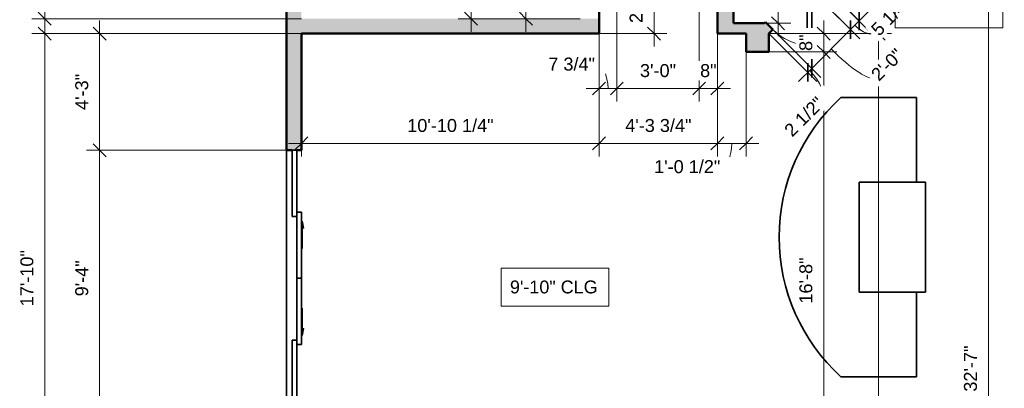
# Model space of a CAD drawing. Header units: inches. Extents: x -321 to 583, y -54 to 661.
# Tile 2 of 21: x -321 to 109, y 193 to 355. Entities that reach past the tile are written whole.
import ezdxf

# ---------------------------------------------------------------- set-up
doc = ezdxf.new("R2010")
doc.units = ezdxf.units.IN
doc.header["$MEASUREMENT"] = 0
for name, color, linetype, lineweight in [('A-ANNO-DIMS', 211, 'Continuous', 9), ('A-ANNO-DIMS-48', 211, 'Continuous', 9), ('A-DETL-GENF', 92, 'Continuous', 18), ('A-DOOR', 31, 'Continuous', 18), ('A-FLOR', 192, 'Continuous', 18), ('A-WALL', 113, 'Continuous', 18), ('A-WALL-PATT', 111, 'Continuous', 18), ('G-ANNO-TEXT', 231, 'Continuous', 9), ('Q-CASE', 31, 'Continuous', 18), ('Q-SPCQ', 91, 'Continuous', 18)]:
    doc.layers.add(name, color=color, linetype=linetype, lineweight=lineweight)
doc.styles.add('Arial', font='arial.ttf', dxfattribs={"height": 5.669291})
doc.styles.add('Arial_1', font='arial.ttf', dxfattribs={"height": 5.625})
doc.dimstyles.new('Linear_-_3mm_Arial', dxfattribs={"dimscale": 12, "dimtxt": 5.784148, "dimasz": 0.472441, "dimexe": 0.472441, "dimexo": 0, "dimgap": 0.275591, "dimtad": 1, "dimrnd": 0.25, "dimzin": 3, "dimdsep": 46, "dimlunit": 4, "dimtxsty": 'Arial', "dimblk1": 'OBLIQUE', "dimblk2": 'OBLIQUE', "dimsah": 1, "dimcen": 0.09, "dimdle": 0.472441, "dimazin": 2, "dimtfac": 1, "dimtdec": 4, "dimtix": 1, "dimtmove": 0, "dimatfit": 3, "dimfxl": 1, "dimtvp": 1, "dimtfill": 1, "dimfrac": 2, "dimtolj": 1, "dimtzin": 0, "dimarcsym": 2})
doc.dimstyles.new('Linear_-_3mm_Arial_1', dxfattribs={"dimscale": 12, "dimtxt": 5.784148, "dimasz": 0.472441, "dimexe": 0.472441, "dimexo": 0, "dimgap": 0.275591, "dimtad": 1, "dimrnd": 0.25, "dimzin": 3, "dimdsep": 46, "dimlunit": 4, "dimtxsty": 'Arial', "dimblk1": 'OBLIQUE', "dimblk2": 'OBLIQUE', "dimsah": 1, "dimcen": 0.09, "dimdle": 0.472441, "dimazin": 2, "dimtfac": 1, "dimtdec": 4, "dimtix": 1, "dimtmove": 1, "dimatfit": 3, "dimfxl": 1, "dimtvp": 1, "dimtfill": 1, "dimfrac": 2, "dimtolj": 1, "dimtzin": 0, "dimarcsym": 2})

# ---------------------------------------------------------------- blocks, each defined once
blk = doc.blocks.new('Door_1 - 2_-0_ X 6_-8_-473465-2-2nd Floor Plan')
at = {"layer": 'A-DOOR', "lineweight": 35}
for p, q in [((10.59, -0.84), (-6.37, -17.79)), ((12, -2.25), (-4.96, -19.21)), ((12, -2.25), (10.59, -0.84)), ((-4.96, -19.21), (-6.37, -17.79))]:
    blk.add_line(p, q, dxfattribs=at)
at = {"layer": 'A-DOOR'}
blk.add_arc((12.07, -2.25), 24.07, 180, 220.1188, dxfattribs=at)
blk = doc.blocks.new('Casework 8 - Casework 8-448289-2-2nd Floor Plan')
at = {"layer": 'Q-CASE', "lineweight": 35}
for p, q in [((71, 320.5), (38, 320.5)), ((71, 283.5), (71, 320.5)), ((46, 235.5), (46, 283.5)), ((46, 283.5), (71, 283.5)), ((71, 235.5), (46, 235.5)), ((71, 198.5), (71, 235.5)), ((38, 198.5), (71, 198.5))]:
    blk.add_line(p, q, dxfattribs=at)
blk.add_arc((93.39, 259.5), 82.4, 132.243, 227.757, dxfattribs=at)
blk = doc.blocks.new('Door_3 - 4_-8_ X 6_-8_-449421-2-2nd Floor Plan')
at = {"layer": 'A-DETL-GENF', "lineweight": 35}
blk.add_hatch(color=256, dxfattribs=at).paths.add_polyline_path([(-6.01, -9.28), (-3, -8.75), (-6.01, -8.22)])
at = {"layer": 'A-DETL-GENF'}
for p, q in [((-6.01, -8.22), (-3, -8.75)), ((-6.01, -9.28), (-6.01, -8.22)), ((-15, -8.75), (-3, -8.75)), ((-3, -8.75), (-6.01, -9.28))]:
    blk.add_line(p, q, dxfattribs=at)
at = {"layer": 'A-DOOR', "lineweight": 35}
for p, q in [((-1, -4.25), (28, -4.25)), ((-1, -6.25), (-1, -4.25)), ((28, -4.25), (28, -6.25)), ((-28, -6.25), (1, -6.25)), ((-28, -8.25), (-28, -6.25)), ((1, -8.25), (-28, -8.25)), ((28, -6.25), (-1, -6.25)), ((1, -6.25), (1, -8.25))]:
    blk.add_line(p, q, dxfattribs=at)
blk = doc.blocks.new('Door_3 - 4_-8_ X 6_-8_-449451-2-2nd Floor Plan')
at = {"layer": 'A-DETL-GENF', "lineweight": 35}
blk.add_hatch(color=256, dxfattribs=at).paths.add_polyline_path([(-3, 8.75), (-6.01, 9.28), (-6.01, 8.22)])
at = {"layer": 'A-DETL-GENF'}
for p, q in [((-15, 8.75), (-3, 8.75)), ((-6.01, 9.28), (-6.01, 8.22)), ((-3, 8.75), (-6.01, 9.28)), ((-6.01, 8.22), (-3, 8.75))]:
    blk.add_line(p, q, dxfattribs=at)
at = {"layer": 'A-DOOR', "lineweight": 35}
for p, q in [((1, 8.25), (-28, 8.25)), ((-28, 8.25), (-28, 6.25)), ((-28, 6.25), (1, 6.25)), ((28, 6.25), (-1, 6.25)), ((-1, 6.25), (-1, 4.25)), ((1, 6.25), (1, 8.25)), ((28, 4.25), (28, 6.25)), ((-1, 4.25), (28, 4.25))]:
    blk.add_line(p, q, dxfattribs=at)
blk = doc.blocks.new('Specialty Equipment 6 - Specialty Equipment 5-472535-2-2nd Floor Plan')
at = {"layer": 'Q-SPCQ', "lineweight": 35}
for p, q in [((75, 283.5), (46, 283.5)), ((46, 283.5), (46, 235.5)), ((75, 235.5), (75, 283.5)), ((46, 235.5), (75, 235.5))]:
    blk.add_line(p, q, dxfattribs=at)
blk = doc.blocks.new('DIMBLOCK16-2-2nd Floor Plan')
at = {"layer": 'A-ANNO-DIMS-48'}
for p, q in [((-286.25, 354.17), (-286.25, 297.5)), ((-198, 348.5), (-291.92, 348.5)), ((-286.25, 348.5), (-198, 348.5)), ((-204.5, 297.5), (-291.92, 297.5)), ((-286.25, 297.5), (-204.5, 297.5))]:
    blk.add_line(p, q, dxfattribs=at)
at = {"layer": 'A-ANNO-DIMS-48', "lineweight": 35}
for p, q in [((-286.25, 348.5), (-289.08, 351.33)), ((-286.25, 348.5), (-283.42, 345.67)), ((-286.25, 297.5), (-289.08, 300.33)), ((-286.25, 297.5), (-283.42, 294.67))]:
    blk.add_line(p, q, dxfattribs=at)
at = {"layer": 'A-ANNO-DIMS-48', "color": 0, "insert": (-296.92, 315.12), "char_height": 5.669, "width": 18.9008, "attachment_point": 1, "rotation": 90, "line_spacing_factor": 0.941778, "style": 'Arial', "bg_fill": 3, "box_fill_scale": 1.25, "bg_fill_color": 256, "bg_fill_true_color": 13158600, "bg_fill_transparency": 0}
blk.add_mtext('4\'-3"', dxfattribs=at)
blk = doc.blocks.new('_Oblique')
at = {"color": 0, "linetype": 'ByBlock', "lineweight": -2}
blk.add_line((-0.5, -0.5), (0.5, 0.5), dxfattribs=at)
blk = doc.blocks.new('DIMBLOCK17-2-2nd Floor Plan')
at = {"layer": 'A-ANNO-DIMS-48'}
for p, q in [((-204.5, 297.5), (-291.92, 297.5)), ((-286.25, 297.5), (-286.25, 185.5)), ((-286.25, 297.5), (-204.5, 297.5)), ((-204.5, 185.5), (-291.92, 185.5)), ((-286.25, 185.5), (-204.5, 185.5))]:
    blk.add_line(p, q, dxfattribs=at)
at = {"layer": 'A-ANNO-DIMS-48', "lineweight": 35}
for p, q in [((-286.25, 297.5), (-289.08, 300.33)), ((-286.25, 297.5), (-283.42, 294.67)), ((-286.25, 185.5), (-289.08, 188.33)), ((-286.25, 185.5), (-283.42, 182.67))]:
    blk.add_line(p, q, dxfattribs=at)
at = {"layer": 'A-ANNO-DIMS-48', "color": 0, "insert": (-296.92, 233.62), "char_height": 5.669, "width": 18.9008, "attachment_point": 1, "rotation": 90, "line_spacing_factor": 0.941778, "style": 'Arial', "bg_fill": 3, "box_fill_scale": 1.25, "bg_fill_color": 256, "bg_fill_true_color": 13158600, "bg_fill_transparency": 0}
blk.add_mtext('9\'-4"', dxfattribs=at)
blk = doc.blocks.new('DIMBLOCK19-2-2nd Floor Plan')
at = {"layer": 'A-ANNO-DIMS-48'}
for p, q in [((-310.25, 128.83), (-310.25, 354.17)), ((-198, 348.5), (-315.92, 348.5)), ((-310.25, 348.5), (-198, 348.5)), ((-198, 134.5), (-315.92, 134.5)), ((-310.25, 134.5), (-198, 134.5))]:
    blk.add_line(p, q, dxfattribs=at)
at = {"layer": 'A-ANNO-DIMS-48', "lineweight": 35}
for p, q in [((-310.25, 348.5), (-313.08, 351.33)), ((-310.25, 348.5), (-307.42, 345.67)), ((-310.25, 134.5), (-313.08, 137.33)), ((-310.25, 134.5), (-307.42, 131.67))]:
    blk.add_line(p, q, dxfattribs=at)
at = {"layer": 'A-ANNO-DIMS-48', "color": 0, "insert": (-320.92, 229.26), "char_height": 5.669, "width": 29.3657, "attachment_point": 1, "rotation": 90, "line_spacing_factor": 0.941778, "style": 'Arial', "bg_fill": 3, "box_fill_scale": 1.25, "bg_fill_color": 256, "bg_fill_true_color": 13158600, "bg_fill_transparency": 0}
blk.add_mtext('17\'-10"', dxfattribs=at)
blk = doc.blocks.new('DIMBLOCK20-2-2nd Floor Plan')
at = {"layer": 'A-ANNO-DIMS-48'}
for p, q in [((-198, 348.25), (-198, 294.83)), ((-198, 300.5), (-198, 348.25)), ((-67.75, 348.5), (-67.75, 294.83)), ((-67.75, 300.5), (-67.75, 348.5)), ((-203.67, 300.5), (-62.08, 300.5))]:
    blk.add_line(p, q, dxfattribs=at)
at = {"layer": 'A-ANNO-DIMS-48', "lineweight": 35}
for p, q in [((-198, 300.5), (-195.17, 303.33)), ((-67.75, 300.5), (-64.92, 303.33)), ((-198, 300.5), (-200.83, 297.67)), ((-67.75, 300.5), (-70.58, 297.67))]:
    blk.add_line(p, q, dxfattribs=at)
at = {"layer": 'A-ANNO-DIMS-48', "color": 0, "insert": (-151.7, 311.17), "char_height": 5.6693, "width": 45.1697, "attachment_point": 1, "line_spacing_factor": 0.941778, "style": 'Arial', "bg_fill": 3, "box_fill_scale": 1.25, "bg_fill_color": 256, "bg_fill_true_color": 13158600, "bg_fill_transparency": 0}
blk.add_mtext('10\'-10 1/4"', dxfattribs=at)
blk = doc.blocks.new('DIMBLOCK21-2-2nd Floor Plan')
at = {"layer": 'A-ANNO-DIMS-48'}
for p, q in [((-67.75, 373.25), (-67.75, 318.83)), ((-67.75, 324.5), (-67.75, 373.25)), ((-60, 373.5), (-60, 318.83)), ((-60, 324.5), (-60, 373.5)), ((-73.42, 324.5), (-60, 324.5))]:
    blk.add_line(p, q, dxfattribs=at)
at = {"layer": 'A-ANNO-DIMS-48', "lineweight": 35}
for p, q in [((-67.75, 324.5), (-64.92, 327.33)), ((-60, 324.5), (-57.17, 327.33)), ((-67.75, 324.5), (-70.58, 321.67)), ((-60, 324.5), (-62.83, 321.67))]:
    blk.add_line(p, q, dxfattribs=at)
at = {"layer": 'A-ANNO-DIMS-48'}
blk.add_ellipse((-69.6, 324.5), major_axis=(0, 10.62), ratio=0.539597, start_param=4.712389, end_param=6.283185, dxfattribs=at)
at = {"layer": 'A-ANNO-DIMS-48', "color": 0, "insert": (-89.98, 338.03), "char_height": 5.669, "width": 24.4536, "attachment_point": 1, "line_spacing_factor": 0.941778, "style": 'Arial', "bg_fill": 3, "box_fill_scale": 1.25, "bg_fill_color": 256, "bg_fill_true_color": 13158600, "bg_fill_transparency": 0}
blk.add_mtext('7 3/4"', dxfattribs=at)
blk = doc.blocks.new('DIMBLOCK22-2-2nd Floor Plan')
at = {"layer": 'A-ANNO-DIMS-48'}
for p, q in [((-60, 373.5), (-60, 318.83)), ((-60, 324.5), (-60, 373.5)), ((-24, 373.5), (-24, 318.83)), ((-24, 324.5), (-24, 373.5)), ((-60, 324.5), (-24, 324.5))]:
    blk.add_line(p, q, dxfattribs=at)
at = {"layer": 'A-ANNO-DIMS-48', "lineweight": 35}
for p, q in [((-60, 324.5), (-57.17, 327.33)), ((-24, 324.5), (-21.17, 327.33)), ((-60, 324.5), (-62.83, 321.67)), ((-24, 324.5), (-26.83, 321.67))]:
    blk.add_line(p, q, dxfattribs=at)
at = {"layer": 'A-ANNO-DIMS-48', "color": 0, "insert": (-49.88, 335.17), "char_height": 5.669, "width": 18.9008, "attachment_point": 1, "line_spacing_factor": 0.941778, "style": 'Arial', "bg_fill": 3, "box_fill_scale": 1.25, "bg_fill_color": 256, "bg_fill_true_color": 13158600, "bg_fill_transparency": 0}
blk.add_mtext('3\'-0"', dxfattribs=at)
blk = doc.blocks.new('DIMBLOCK23-2-2nd Floor Plan')
at = {"layer": 'A-ANNO-DIMS-48'}
for p, q in [((-24, 373.5), (-24, 318.83)), ((-24, 324.5), (-24, 373.5)), ((-16, 373.25), (-16, 318.83)), ((-16, 324.5), (-16, 373.25)), ((-24, 324.5), (-10.33, 324.5))]:
    blk.add_line(p, q, dxfattribs=at)
at = {"layer": 'A-ANNO-DIMS-48', "lineweight": 35}
for p, q in [((-24, 324.5), (-21.17, 327.33)), ((-16, 324.5), (-13.17, 327.33)), ((-24, 324.5), (-26.83, 321.67)), ((-16, 324.5), (-18.83, 321.67))]:
    blk.add_line(p, q, dxfattribs=at)
at = {"layer": 'A-ANNO-DIMS-48', "color": 0, "insert": (-23.6, 335.17), "char_height": 5.669, "width": 8.6495, "attachment_point": 1, "line_spacing_factor": 0.941778, "style": 'Arial', "bg_fill": 3, "box_fill_scale": 1.25, "bg_fill_color": 256, "bg_fill_true_color": 13158600, "bg_fill_transparency": 0}
blk.add_mtext('8"', dxfattribs=at)
blk = doc.blocks.new('DIMBLOCK24-2-2nd Floor Plan')
at = {"layer": 'A-ANNO-DIMS-48'}
for p, q in [((-16, 348.5), (-16, 294.83)), ((-16, 300.5), (-16, 348.5)), ((-3.5, 348.25), (-3.5, 294.83)), ((-3.5, 300.5), (-3.5, 348.25)), ((-21.67, 300.5), (2.17, 300.5))]:
    blk.add_line(p, q, dxfattribs=at)
at = {"layer": 'A-ANNO-DIMS-48', "lineweight": 35}
for p, q in [((-16, 300.5), (-13.17, 303.33)), ((-3.5, 300.5), (-0.67, 303.33)), ((-16, 300.5), (-18.83, 297.67)), ((-3.5, 300.5), (-6.33, 297.67))]:
    blk.add_line(p, q, dxfattribs=at)
at = {"layer": 'A-ANNO-DIMS-48'}
blk.add_ellipse((-14.79, 300.5), major_axis=(0, 10.25), ratio=0.491588, start_param=3.141593, end_param=4.712389, dxfattribs=at)
at = {"layer": 'A-ANNO-DIMS-48', "color": 0, "insert": (-43.71, 293.16), "char_height": 5.669, "width": 34.7049, "attachment_point": 1, "line_spacing_factor": 0.941778, "style": 'Arial', "bg_fill": 3, "box_fill_scale": 1.25, "bg_fill_color": 256, "bg_fill_true_color": 13158600, "bg_fill_transparency": 0}
blk.add_mtext('1\'-0 1/2"', dxfattribs=at)
blk = doc.blocks.new('DIMBLOCK25-2-2nd Floor Plan')
at = {"layer": 'A-ANNO-DIMS-48'}
for p, q in [((-67.75, 348.5), (-67.75, 294.83)), ((-67.75, 300.5), (-67.75, 348.5)), ((-16, 348.5), (-16, 294.83)), ((-16, 300.5), (-16, 348.5)), ((-73.42, 300.5), (-10.33, 300.5))]:
    blk.add_line(p, q, dxfattribs=at)
at = {"layer": 'A-ANNO-DIMS-48', "lineweight": 35}
for p, q in [((-67.75, 300.5), (-64.92, 303.33)), ((-16, 300.5), (-13.17, 303.33)), ((-67.75, 300.5), (-70.58, 297.67)), ((-16, 300.5), (-18.83, 297.67))]:
    blk.add_line(p, q, dxfattribs=at)
at = {"layer": 'A-ANNO-DIMS-48', "color": 0, "insert": (-56.34, 311.17), "char_height": 5.669, "width": 34.7049, "attachment_point": 1, "line_spacing_factor": 0.941778, "style": 'Arial', "bg_fill": 3, "box_fill_scale": 1.25, "bg_fill_color": 256, "bg_fill_true_color": 13158600, "bg_fill_transparency": 0}
blk.add_mtext('4\'-3 3/4"', dxfattribs=at)
blk = doc.blocks.new('DIMBLOCK26-2-2nd Floor Plan')
at = {"layer": 'A-ANNO-DIMS-48'}
for p, q in [((-310.25, 384.67), (-310.25, 349.33)), ((-205.81, 379), (-315.92, 379)), ((-310.25, 379), (-205.81, 379)), ((-198, 355), (-315.92, 355)), ((-310.25, 355), (-198, 355))]:
    blk.add_line(p, q, dxfattribs=at)
at = {"layer": 'A-ANNO-DIMS-48', "lineweight": 35}
for p, q in [((-310.25, 379), (-313.08, 381.83)), ((-310.25, 379), (-307.42, 376.17)), ((-310.25, 355), (-313.08, 357.83)), ((-310.25, 355), (-307.42, 352.17))]:
    blk.add_line(p, q, dxfattribs=at)
at = {"layer": 'A-ANNO-DIMS-48', "color": 0, "insert": (-320.92, 359.12), "char_height": 5.669, "width": 18.9008, "attachment_point": 1, "rotation": 90, "line_spacing_factor": 0.941778, "style": 'Arial', "bg_fill": 3, "box_fill_scale": 1.25, "bg_fill_color": 256, "bg_fill_true_color": 13158600, "bg_fill_transparency": 0}
blk.add_mtext('2\'-0"', dxfattribs=at)
blk = doc.blocks.new('DIMBLOCK27-2-2nd Floor Plan')
at = {"layer": 'A-ANNO-DIMS-48'}
for p, q in [((30.5, 354.17), (30.5, 340.5)), ((6.5, 348.5), (36.17, 348.5)), ((30.5, 348.5), (6.5, 348.5)), ((6.5, 340.5), (36.17, 340.5)), ((30.5, 340.5), (6.5, 340.5))]:
    blk.add_line(p, q, dxfattribs=at)
at = {"layer": 'A-ANNO-DIMS-48', "lineweight": 35}
for p, q in [((30.5, 348.5), (27.67, 351.33)), ((30.5, 348.5), (33.33, 345.67)), ((30.5, 340.5), (27.67, 343.33)), ((30.5, 340.5), (33.33, 337.67))]:
    blk.add_line(p, q, dxfattribs=at)
at = {"layer": 'A-ANNO-DIMS-48', "color": 0, "insert": (19.83, 340.9), "char_height": 5.669, "width": 8.6495, "attachment_point": 1, "rotation": 90, "line_spacing_factor": 0.941778, "style": 'Arial', "bg_fill": 3, "box_fill_scale": 1.25, "bg_fill_color": 256, "bg_fill_true_color": 13158600, "bg_fill_transparency": 0}
blk.add_mtext('8"', dxfattribs=at)
blk = doc.blocks.new('DIMBLOCK28-2-2nd Floor Plan')
at = {"layer": 'A-ANNO-DIMS-48'}
for p, q in [((6.5, 340.5), (36.17, 340.5)), ((30.5, 340.5), (6.5, 340.5)), ((30.5, 340.5), (30.5, 140.5)), ((6.5, 140.5), (36.17, 140.5)), ((30.5, 140.5), (6.5, 140.5))]:
    blk.add_line(p, q, dxfattribs=at)
at = {"layer": 'A-ANNO-DIMS-48', "lineweight": 35}
for p, q in [((30.5, 340.5), (27.67, 343.33)), ((30.5, 340.5), (33.33, 337.67)), ((30.5, 140.5), (27.67, 143.33)), ((30.5, 140.5), (33.33, 137.67))]:
    blk.add_line(p, q, dxfattribs=at)
at = {"layer": 'A-ANNO-DIMS-48', "color": 0, "insert": (19.83, 230.44), "char_height": 5.669, "width": 24.1332, "attachment_point": 1, "rotation": 90, "line_spacing_factor": 0.941778, "style": 'Arial', "bg_fill": 3, "box_fill_scale": 1.25, "bg_fill_color": 256, "bg_fill_true_color": 13158600, "bg_fill_transparency": 0}
blk.add_mtext('16\'-8"', dxfattribs=at)
blk = doc.blocks.new('DIMBLOCK32-2-2nd Floor Plan')
at = {"layer": 'A-ANNO-DIMS-48'}
for p, q in [((54.5, 354.17), (54.5, 0.83)), ((6.5, 348.5), (60.17, 348.5)), ((54.5, 348.5), (6.5, 348.5)), ((6.94, 6.5), (60.17, 6.5)), ((54.5, 6.5), (6.94, 6.5))]:
    blk.add_line(p, q, dxfattribs=at)
at = {"layer": 'A-ANNO-DIMS-48', "lineweight": 35}
for p, q in [((54.5, 348.5), (51.67, 351.33)), ((54.5, 348.5), (57.33, 345.67)), ((54.5, 6.5), (51.67, 9.33)), ((54.5, 6.5), (57.33, 3.67))]:
    blk.add_line(p, q, dxfattribs=at)
at = {"layer": 'A-ANNO-DIMS-48', "color": 0, "insert": (43.83, 167.44), "char_height": 5.669, "width": 24.1332, "attachment_point": 1, "rotation": 90, "line_spacing_factor": 0.941778, "style": 'Arial', "bg_fill": 3, "box_fill_scale": 1.25, "bg_fill_color": 256, "bg_fill_true_color": 13158600, "bg_fill_transparency": 0}
blk.add_mtext('28\'-6"', dxfattribs=at)
blk = doc.blocks.new('DIMBLOCK87-2-2nd Floor Plan')
at = {"layer": 'A-ANNO-DIMS-48'}
for p, q in [((-75.75, 389), (-105.42, 389)), ((-99.75, 389), (-99.75, 349.33)), ((-99.75, 389), (-75.75, 389)), ((-76, 355), (-105.42, 355)), ((-99.75, 355), (-76, 355))]:
    blk.add_line(p, q, dxfattribs=at)
at = {"layer": 'A-ANNO-DIMS-48', "lineweight": 35}
for p, q in [((-99.75, 389), (-102.58, 391.83)), ((-99.75, 389), (-96.92, 386.17)), ((-99.75, 355), (-102.58, 357.83)), ((-99.75, 355), (-96.92, 352.17))]:
    blk.add_line(p, q, dxfattribs=at)
at = {"layer": 'A-ANNO-DIMS-48', "color": 0, "insert": (-110.42, 361.94), "char_height": 5.669, "width": 24.1332, "attachment_point": 1, "rotation": 90, "line_spacing_factor": 0.941778, "style": 'Arial', "bg_fill": 3, "box_fill_scale": 1.25, "bg_fill_color": 256, "bg_fill_true_color": 13158600, "bg_fill_transparency": 0}
blk.add_mtext('2\'-10"', dxfattribs=at)
blk = doc.blocks.new('DIMBLOCK88-2-2nd Floor Plan')
at = {"layer": 'A-ANNO-DIMS-48'}
for p, q in [((-123.75, 600.67), (-123.75, 349.33)), ((-76, 595), (-129.42, 595)), ((-123.75, 595), (-76, 595)), ((-76, 355), (-129.42, 355)), ((-123.75, 355), (-76, 355))]:
    blk.add_line(p, q, dxfattribs=at)
at = {"layer": 'A-ANNO-DIMS-48', "lineweight": 35}
for p, q in [((-123.75, 595), (-126.58, 597.83)), ((-123.75, 595), (-120.92, 592.17)), ((-123.75, 355), (-126.58, 357.83)), ((-123.75, 355), (-120.92, 352.17))]:
    blk.add_line(p, q, dxfattribs=at)
at = {"layer": 'A-ANNO-DIMS-48', "color": 0, "insert": (-134.42, 464.94), "char_height": 5.669, "width": 24.1332, "attachment_point": 1, "rotation": 90, "line_spacing_factor": 0.941778, "style": 'Arial', "bg_fill": 3, "box_fill_scale": 1.25, "bg_fill_color": 256, "bg_fill_true_color": 13158600, "bg_fill_transparency": 0}
blk.add_mtext('20\'-0"', dxfattribs=at)
blk = doc.blocks.new('DIMBLOCK93-2-2nd Floor Plan')
at = {"layer": 'A-ANNO-DIMS-48'}
for p, q in [((-43.75, 342.83), (-43.75, 379.17)), ((-67.5, 373.5), (-38.08, 373.5)), ((-43.75, 373.5), (-67.5, 373.5)), ((-67.75, 348.5), (-38.08, 348.5)), ((-43.75, 348.5), (-67.75, 348.5))]:
    blk.add_line(p, q, dxfattribs=at)
at = {"layer": 'A-ANNO-DIMS-48', "lineweight": 35}
for p, q in [((-43.75, 373.5), (-46.58, 376.33)), ((-43.75, 373.5), (-40.92, 370.67)), ((-43.75, 348.5), (-46.58, 351.33)), ((-43.75, 348.5), (-40.92, 345.67))]:
    blk.add_line(p, q, dxfattribs=at)
at = {"layer": 'A-ANNO-DIMS-48', "color": 0, "insert": (-54.42, 353.12), "char_height": 5.669, "width": 18.9008, "attachment_point": 1, "rotation": 90, "line_spacing_factor": 0.941778, "style": 'Arial', "bg_fill": 3, "box_fill_scale": 1.25, "bg_fill_color": 256, "bg_fill_true_color": 13158600, "bg_fill_transparency": 0}
blk.add_mtext('2\'-1"', dxfattribs=at)
blk = doc.blocks.new('DIMBLOCK107-2-2nd Floor Plan')
at = {"layer": 'A-ANNO-DIMS-48'}
for p, q in [((102.5, 403.17), (102.5, 0.83)), ((154.36, 397.5), (96.83, 397.5)), ((102.5, 397.5), (154.36, 397.5)), ((150.25, 6.5), (96.83, 6.5)), ((102.5, 6.5), (150.25, 6.5))]:
    blk.add_line(p, q, dxfattribs=at)
at = {"layer": 'A-ANNO-DIMS-48', "lineweight": 35}
for p, q in [((102.5, 397.5), (99.67, 400.33)), ((102.5, 397.5), (105.33, 394.67)), ((102.5, 6.5), (99.67, 9.33)), ((102.5, 6.5), (105.33, 3.67))]:
    blk.add_line(p, q, dxfattribs=at)
at = {"layer": 'A-ANNO-DIMS-48', "color": 0, "insert": (91.83, 191.94), "char_height": 5.669, "width": 24.1332, "attachment_point": 1, "rotation": 90, "line_spacing_factor": 0.941778, "style": 'Arial', "bg_fill": 3, "box_fill_scale": 1.25, "bg_fill_color": 256, "bg_fill_true_color": 13158600, "bg_fill_transparency": 0}
blk.add_mtext('32\'-7"', dxfattribs=at)
blk = doc.blocks.new('DIMBLOCK114-2-2nd Floor Plan')
at = {"layer": 'A-ANNO-DIMS-48'}
for p, q in [((29, 371), (49.98, 350.02)), ((45.97, 354.03), (29, 371)), ((24.89, 367.59), (46.22, 346.26)), ((42.21, 350.27), (24.89, 367.59)), ((49.98, 358.03), (42.21, 350.27))]:
    blk.add_line(p, q, dxfattribs=at)
at = {"layer": 'A-ANNO-DIMS-48', "lineweight": 35}
for p, q in [((45.97, 354.03), (45.97, 358.03)), ((42.21, 350.27), (42.21, 354.28)), ((45.97, 354.03), (45.97, 350.02)), ((42.21, 350.27), (42.21, 346.26))]:
    blk.add_line(p, q, dxfattribs=at)
at = {"layer": 'A-ANNO-DIMS-48'}
blk.add_ellipse((46.86, 354.91), major_axis=(-5.89, 5.89), ratio=0.469567, start_param=1.570796, end_param=3.141593, dxfattribs=at)
at = {"layer": 'A-ANNO-DIMS-48', "color": 0, "insert": (50.69, 351.08), "char_height": 5.669, "width": 24.4536, "attachment_point": 1, "rotation": 45, "line_spacing_factor": 0.941778, "style": 'Arial', "bg_fill": 3, "box_fill_scale": 1.25, "bg_fill_color": 256, "bg_fill_true_color": 13158600, "bg_fill_transparency": 0}
blk.add_mtext('5 1/4"', dxfattribs=at)
blk = doc.blocks.new('DIMBLOCK115-2-2nd Floor Plan')
at = {"layer": 'A-ANNO-DIMS-48'}
for p, q in [((24.89, 367.59), (46.22, 346.26)), ((42.21, 350.27), (24.89, 367.59)), ((6.3, 352.24), (29.25, 329.29)), ((25.24, 333.3), (6.3, 352.24)), ((42.21, 350.27), (25.24, 333.3))]:
    blk.add_line(p, q, dxfattribs=at)
at = {"layer": 'A-ANNO-DIMS-48', "lineweight": 35}
for p, q in [((42.21, 350.27), (42.21, 354.28)), ((42.21, 350.27), (42.21, 346.26)), ((25.24, 333.3), (25.24, 337.31)), ((25.24, 333.3), (25.24, 329.29))]:
    blk.add_line(p, q, dxfattribs=at)
at = {"layer": 'A-ANNO-DIMS-48'}
blk.add_ellipse((36.95, 345.01), major_axis=(-15.73, 15.73), ratio=0.205242, start_param=1.570796, end_param=3.141593, dxfattribs=at)
at = {"layer": 'A-ANNO-DIMS-48', "color": 0, "insert": (50.63, 331.34), "char_height": 5.669, "width": 18.9008, "attachment_point": 1, "rotation": 45, "line_spacing_factor": 0.941778, "style": 'Arial', "bg_fill": 3, "box_fill_scale": 1.25, "bg_fill_color": 256, "bg_fill_true_color": 13158600, "bg_fill_transparency": 0}
blk.add_mtext('2\'-0"', dxfattribs=at)
blk = doc.blocks.new('DIMBLOCK116-2-2nd Floor Plan')
at = {"layer": 'A-ANNO-DIMS-48'}
for p, q in [((6.3, 352.24), (29.25, 329.29)), ((25.24, 333.3), (6.3, 352.24)), ((6.5, 348.5), (27.48, 327.52)), ((23.47, 331.53), (6.5, 348.5)), ((25.24, 333.3), (19.46, 327.52))]:
    blk.add_line(p, q, dxfattribs=at)
at = {"layer": 'A-ANNO-DIMS-48', "lineweight": 35}
for p, q in [((25.24, 333.3), (25.24, 337.31)), ((23.47, 331.53), (23.47, 335.54)), ((25.24, 333.3), (25.24, 329.29)), ((23.47, 331.53), (23.47, 327.52))]:
    blk.add_line(p, q, dxfattribs=at)
at = {"layer": 'A-ANNO-DIMS-48'}
blk.add_ellipse((20.2, 328.26), major_axis=(-8.95, 8.95), ratio=0.46384, start_param=3.141593, end_param=4.712389, dxfattribs=at)
at = {"layer": 'A-ANNO-DIMS-48', "color": 0, "insert": (12.68, 306.97), "char_height": 5.669, "width": 24.4536, "attachment_point": 1, "rotation": 45, "line_spacing_factor": 0.941778, "style": 'Arial', "bg_fill": 3, "box_fill_scale": 1.25, "bg_fill_color": 256, "bg_fill_true_color": 13158600, "bg_fill_transparency": 0}
blk.add_mtext('2 1/2"', dxfattribs=at)
blk = doc.blocks.new('DIMBLOCK141-2-2nd Floor Plan')
at = {"layer": 'A-ANNO-DIMS-48'}
for p, q in [((10.5, 347.33), (10.5, 401.17)), ((-8.92, 395.5), (16.17, 395.5)), ((10.5, 395.5), (-8.92, 395.5)), ((-8.7, 353), (16.17, 353)), ((10.5, 353), (-8.7, 353))]:
    blk.add_line(p, q, dxfattribs=at)
at = {"layer": 'A-ANNO-DIMS-48', "lineweight": 35}
for p, q in [((10.5, 395.5), (7.67, 398.33)), ((10.5, 395.5), (13.33, 392.67)), ((10.5, 353), (7.67, 355.83)), ((10.5, 353), (13.33, 350.17))]:
    blk.add_line(p, q, dxfattribs=at)
at = {"layer": 'A-ANNO-DIMS-48', "color": 0, "insert": (-0.17, 359.79), "char_height": 5.669, "width": 34.7049, "attachment_point": 1, "rotation": 90, "line_spacing_factor": 0.941778, "style": 'Arial', "bg_fill": 3, "box_fill_scale": 1.25, "bg_fill_color": 256, "bg_fill_true_color": 13158600, "bg_fill_transparency": 0}
blk.add_mtext('3\'-6 1/2"', dxfattribs=at)

msp = doc.modelspace()

# ---------------------------------------------------------------- hatches: boundary and pattern name
at = {"layer": 'A-WALL-PATT'}
h = msp.add_hatch(color=256, dxfattribs=at)
h.paths.add_polyline_path([(-202, 134.5), (-198, 134.5), (-198, 185.5), (-204.5, 185.5), (-204.5, 134.5)])
h.paths.add_polyline_path([(-198, 297.5), (-198, 379), (-204.5, 379), (-204.5, 297.5), (-200, 297.5)])
for points in [[(-9, 348.5), (-9, 378), (-16, 378), (-16, 348.5)], [(-67.75, 348.5), (-67.75, 355), (-198, 355), (-198, 348.5), (-118.69, 348.5)], [(6.5, 348.5), (6.5, 352.038), (5.538, 353), (-9, 353), (-9, 348.5), (5.833, 348.5)]]:
    msp.add_hatch(color=256, dxfattribs=at).paths.add_polyline_path(points)
h = msp.add_hatch(color=256, dxfattribs=at)
h.paths.add_polyline_path([(6.5, 348.5), (8.269, 350.269), (6.5, 352.038)])
h.paths.add_polyline_path([(5.538, 353), (5.087, 353.451), (4.636, 353)])
h.paths.add_polyline_path([(25.239, 367.239), (28.996, 370.996), (28.996, 377.36), (22.057, 370.421)])
h = msp.add_hatch(color=256, dxfattribs=at)
h.paths.add_polyline_path([(6.5, 110.5), (6.5, 140.5), (-3.5, 140.5), (-3.5, 110.5), (5.833, 110.5)])
h.paths.add_polyline_path([(-3.5, 340.5), (6.5, 340.5), (6.5, 348.5), (-3.5, 348.5)])

# ---------------------------------------------------------------- linework, layer by layer
at = {"layer": 'A-FLOR', "lineweight": 35}
msp.add_line((-204.5, 297.5), (-204.5, 185.5), dxfattribs=at)
at = {"layer": 'A-WALL', "lineweight": 50}
for p, q in [((-9, 353), (-9, 395.5)), ((-204.5, 372.5), (-204.5, 297.5)), ((-67.75, 348.5), (-67.75, 373.5)), ((-16, 373.5), (-16, 348.5)), ((5.087, 353.451), (4.636, 353)), ((8.269, 350.269), (5.087, 353.451)), ((4.636, 353), (-9, 353)), ((6.5, 348.5), (8.269, 350.269)), ((-198, 297.5), (-198, 348.5)), ((-198, 348.5), (-67.75, 348.5)), ((-16, 348.5), (-3.5, 348.5)), ((-3.5, 348.5), (-3.5, 340.5)), ((6.5, 340.5), (6.5, 348.5)), ((-3.5, 340.5), (6.5, 340.5)), ((-204.5, 297.5), (-202, 297.5)), ((-200, 297.5), (-198, 297.5))]:
    msp.add_line(p, q, dxfattribs=at)
at = {"layer": 'G-ANNO-TEXT', "color": 7, "flags": 128}
msp.add_lwpolyline([(-110.602, 246.001), (-63.539, 246.001), (-63.539, 229.326), (-110.602, 229.326)], close=True, dxfattribs=at)

# ---------------------------------------------------------------- block references
at = {"layer": 'A-DOOR', "lineweight": 35}
for name, p, rotation in [('Door_1 - 2_-0_ X 6_-8_-473465-2-2nd Floor Plan', (15.163, 360.345), 44.99999999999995), ('Door_3 - 4_-8_ X 6_-8_-449421-2-2nd Floor Plan', (-206.25, 269.5), 89.99999999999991), ('Door_3 - 4_-8_ X 6_-8_-449451-2-2nd Floor Plan', (-206.25, 213.5), 270.0000000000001)]:
    msp.add_blockref(name, p, dxfattribs=dict(at, rotation=rotation))
at = {"layer": 'Q-CASE', "lineweight": 35}
msp.add_blockref('Casework 8 - Casework 8-448289-2-2nd Floor Plan', (0, 0), dxfattribs=at)
at = {"layer": 'Q-SPCQ', "lineweight": 35}
msp.add_blockref('Specialty Equipment 6 - Specialty Equipment 5-472535-2-2nd Floor Plan', (0, 0), dxfattribs=at)

# ---------------------------------------------------------------- texts
at = {"layer": 'G-ANNO-TEXT', "color": 7, "insert": (-106.762, 240.536), "char_height": 5.625, "width": 47.571, "attachment_point": 1, "style": 'Arial_1'}
msp.add_mtext('9\'-10" CLG', dxfattribs=at)

# ---------------------------------------------------------------- dimensions: what is measured, and where the dimension line sits
at = {"layer": 'A-ANNO-DIMS'}
dim = msp.add_linear_dim(base=(102.5, 6.5), p1=(154.356, 397.5), p2=(150.25, 6.5), angle=90, dimstyle='Linear_-_3mm_Arial', override={"dimpost": '<>', "dimfxl": 391.021556}, dxfattribs=at)
dim.commit()
dim.dimension.update_dxf_attribs({"geometry": 'DIMBLOCK107-2-2nd Floor Plan', "text_midpoint": (96.296, 202)})

# ---------------------------------------------------------------- next in the draw order: dimensions: what is measured, and where the dimension line sits
for base, p1, p2, override, picture, middle in [((-286.25, 297.5), (-198, 348.5), (-204.5, 297.5), {"dimpost": '<>', "dimfxl": 51.412547}, 'DIMBLOCK16-2-2nd Floor Plan', (-292.454, 323)), ((30.5, 340.5), (6.5, 348.5), (6.5, 340.5), {"dimpost": '<>', "dimfxl": 8}, 'DIMBLOCK27-2-2nd Floor Plan', (24.298, 344.5))]:
    dim = msp.add_linear_dim(base=base, p1=p1, p2=p2, angle=90, dimstyle='Linear_-_3mm_Arial', override=override, dxfattribs=at)
    dim.commit()
    dim.dimension.update_dxf_attribs({"geometry": picture, "text_midpoint": middle})

# ---------------------------------------------------------------- next in the draw order: dimensions: what is measured, and where the dimension line sits
for base, p1, p2, override, picture, middle in [((30.5, 140.5), (6.5, 340.5), (6.5, 140.5), {"dimpost": '<>', "dimfxl": 200}, 'DIMBLOCK28-2-2nd Floor Plan', (24.298, 240.5)), ((-286.25, 185.5), (-204.5, 297.5), (-204.5, 185.5), {"dimpost": '<>', "dimfxl": 112}, 'DIMBLOCK17-2-2nd Floor Plan', (-292.452, 241.5))]:
    dim = msp.add_linear_dim(base=base, p1=p1, p2=p2, angle=90, dimstyle='Linear_-_3mm_Arial', override=override, dxfattribs=at)
    dim.commit()
    dim.dimension.update_dxf_attribs({"geometry": picture, "text_midpoint": middle})

# ---------------------------------------------------------------- next in the draw order: dimensions: what is measured, and where the dimension line sits
for base, p1, p2, override, picture, middle in [((-310.25, 348.5), (-198, 134.5), (-198, 348.5), {"dimpost": '<>', "dimfxl": 214}, 'DIMBLOCK19-2-2nd Floor Plan', (-316.452, 241.5)), ((54.5, 6.5), (6.5, 348.5), (6.942, 6.5), {"dimpost": '<>', "dimfxl": 342.000285}, 'DIMBLOCK32-2-2nd Floor Plan', (48.298, 177.5))]:
    dim = msp.add_linear_dim(base=base, p1=p1, p2=p2, angle=90, dimstyle='Linear_-_3mm_Arial', override=override, dxfattribs=at)
    dim.commit()
    dim.dimension.update_dxf_attribs({"geometry": picture, "text_midpoint": middle})

# ---------------------------------------------------------------- next in the draw order: dimensions: what is measured, and where the dimension line sits
dim = msp.add_linear_dim(base=(42.21, 350.269), p1=(28.996, 370.996), p2=(24.892, 367.587), angle=45, dimstyle='Linear_-_3mm_Arial_1', override={"dimpost": '<>', "dimfxl": 5.335222}, dxfattribs=at)
dim.commit()
dim.dimension.update_dxf_attribs({"geometry": 'DIMBLOCK114-2-2nd Floor Plan', "text_midpoint": (62.009, 357.052), "dimtype": 160, "text_rotation": 45})
dim = msp.add_linear_dim(base=(-67.75, 300.5), p1=(-198, 348.25), p2=(-67.75, 348.5), dimstyle='Linear_-_3mm_Arial', override={"dimpost": '<>', "dimfxl": 130.25024}, dxfattribs=at)
dim.commit()
dim.dimension.update_dxf_attribs({"geometry": 'DIMBLOCK20-2-2nd Floor Plan', "text_midpoint": (-132.875, 306.738)})

# ---------------------------------------------------------------- next in the draw order: dimensions: what is measured, and where the dimension line sits
dim = msp.add_linear_dim(base=(-310.25, 355), p1=(-205.813, 379), p2=(-198, 355), angle=90, dimstyle='Linear_-_3mm_Arial', override={"dimpost": '<>', "dimfxl": 25.239847}, dxfattribs=at)
dim.commit()
dim.dimension.update_dxf_attribs({"geometry": 'DIMBLOCK26-2-2nd Floor Plan', "text_midpoint": (-316.452, 367)})
dim = msp.add_linear_dim(base=(-60, 324.5), p1=(-67.75, 373.25), p2=(-60, 373.5), dimstyle='Linear_-_3mm_Arial_1', override={"dimpost": '<>', "dimfxl": 7.754031}, dxfattribs=at)
dim.commit()
dim.dimension.update_dxf_attribs({"geometry": 'DIMBLOCK21-2-2nd Floor Plan', "text_midpoint": (-77.756, 334.25), "dimtype": 160})
dim = msp.add_linear_dim(base=(25.239, 333.298), p1=(24.892, 367.587), p2=(6.3, 352.238), angle=45, dimstyle='Linear_-_3mm_Arial_1', override={"dimpost": '<>', "dimfxl": 24.10931}, dxfattribs=at)
dim.commit()
dim.dimension.update_dxf_attribs({"geometry": 'DIMBLOCK115-2-2nd Floor Plan', "text_midpoint": (59.985, 335.347), "dimtype": 160, "text_rotation": 45})

# ---------------------------------------------------------------- next in the draw order: linework, layer by layer
at = {"layer": 'G-ANNO-TEXT', "color": 7, "flags": 128}
msp.add_lwpolyline([(61.735, 367.677), (108.797, 367.677), (108.797, 351.002), (61.735, 351.002)], close=True, dxfattribs=at)

# ---------------------------------------------------------------- next in the draw order: dimensions: what is measured, and where the dimension line sits
at = {"layer": 'A-ANNO-DIMS'}
dim = msp.add_linear_dim(base=(-99.75, 355), p1=(-75.75, 389), p2=(-76, 355), angle=90, dimstyle='Linear_-_3mm_Arial', override={"dimpost": '<>', "dimfxl": 34.000919}, dxfattribs=at)
dim.commit()
dim.dimension.update_dxf_attribs({"geometry": 'DIMBLOCK87-2-2nd Floor Plan', "text_midpoint": (-105.952, 372)})
dim = msp.add_linear_dim(base=(-24, 324.5), p1=(-60, 373.5), p2=(-24, 373.5), dimstyle='Linear_-_3mm_Arial', override={"dimpost": '<>', "dimfxl": 36}, dxfattribs=at)
dim.commit()
dim.dimension.update_dxf_attribs({"geometry": 'DIMBLOCK22-2-2nd Floor Plan', "text_midpoint": (-42, 330.704)})
dim = msp.add_linear_dim(base=(23.471, 331.529), p1=(6.3, 352.238), p2=(6.5, 348.5), angle=45, dimstyle='Linear_-_3mm_Arial_1', override={"dimpost": '<>', "dimfxl": 3.743109}, dxfattribs=at)
dim.commit()
dim.dimension.update_dxf_attribs({"geometry": 'DIMBLOCK116-2-2nd Floor Plan', "text_midpoint": (24.003, 312.938), "dimtype": 160, "text_rotation": 45})

# ---------------------------------------------------------------- next in the draw order: dimensions: what is measured, and where the dimension line sits
dim = msp.add_linear_dim(base=(-123.75, 355), p1=(-76, 595), p2=(-76, 355), angle=90, dimstyle='Linear_-_3mm_Arial', override={"dimpost": '<>', "dimfxl": 240}, dxfattribs=at)
dim.commit()
dim.dimension.update_dxf_attribs({"geometry": 'DIMBLOCK88-2-2nd Floor Plan', "text_midpoint": (-129.952, 475)})
dim = msp.add_linear_dim(base=(-16, 324.5), p1=(-24, 373.5), p2=(-16, 373.25), dimstyle='Linear_-_3mm_Arial', override={"dimpost": '<>', "dimfxl": 8.003905}, dxfattribs=at)
dim.commit()
dim.dimension.update_dxf_attribs({"geometry": 'DIMBLOCK23-2-2nd Floor Plan', "text_midpoint": (-20, 330.702)})

# ---------------------------------------------------------------- next in the draw order: dimensions: what is measured, and where the dimension line sits
dim = msp.add_linear_dim(base=(-3.5, 300.5), p1=(-16, 348.5), p2=(-3.5, 348.25), dimstyle='Linear_-_3mm_Arial_1', override={"dimpost": '<>', "dimfxl": 12.5025}, dxfattribs=at)
dim.commit()
dim.dimension.update_dxf_attribs({"geometry": 'DIMBLOCK24-2-2nd Floor Plan', "text_midpoint": (-26.356, 289.383), "dimtype": 160})

# ---------------------------------------------------------------- next in the draw order: dimensions: what is measured, and where the dimension line sits
dim = msp.add_linear_dim(base=(-16, 300.5), p1=(-67.75, 348.5), p2=(-16, 348.5), dimstyle='Linear_-_3mm_Arial', override={"dimpost": '<>', "dimfxl": 51.75}, dxfattribs=at)
dim.commit()
dim.dimension.update_dxf_attribs({"geometry": 'DIMBLOCK25-2-2nd Floor Plan', "text_midpoint": (-41.875, 306.74)})

# ---------------------------------------------------------------- next in the draw order: dimensions: what is measured, and where the dimension line sits
for base, p1, p2, override, picture, middle in [((10.5, 395.5), (-8.696, 353), (-8.917, 395.5), {"dimpost": '<>', "dimfxl": 42.500574}, 'DIMBLOCK141-2-2nd Floor Plan', (4.26, 374.25)), ((-43.75, 373.5), (-67.75, 348.5), (-67.5, 373.5), {"dimpost": '<>', "dimfxl": 25.00125}, 'DIMBLOCK93-2-2nd Floor Plan', (-49.903, 361))]:
    dim = msp.add_linear_dim(base=base, p1=p1, p2=p2, angle=90, dimstyle='Linear_-_3mm_Arial', override=override, dxfattribs=at)
    dim.commit()
    dim.dimension.update_dxf_attribs({"geometry": picture, "text_midpoint": middle})

doc.saveas('drawing.dxf')
